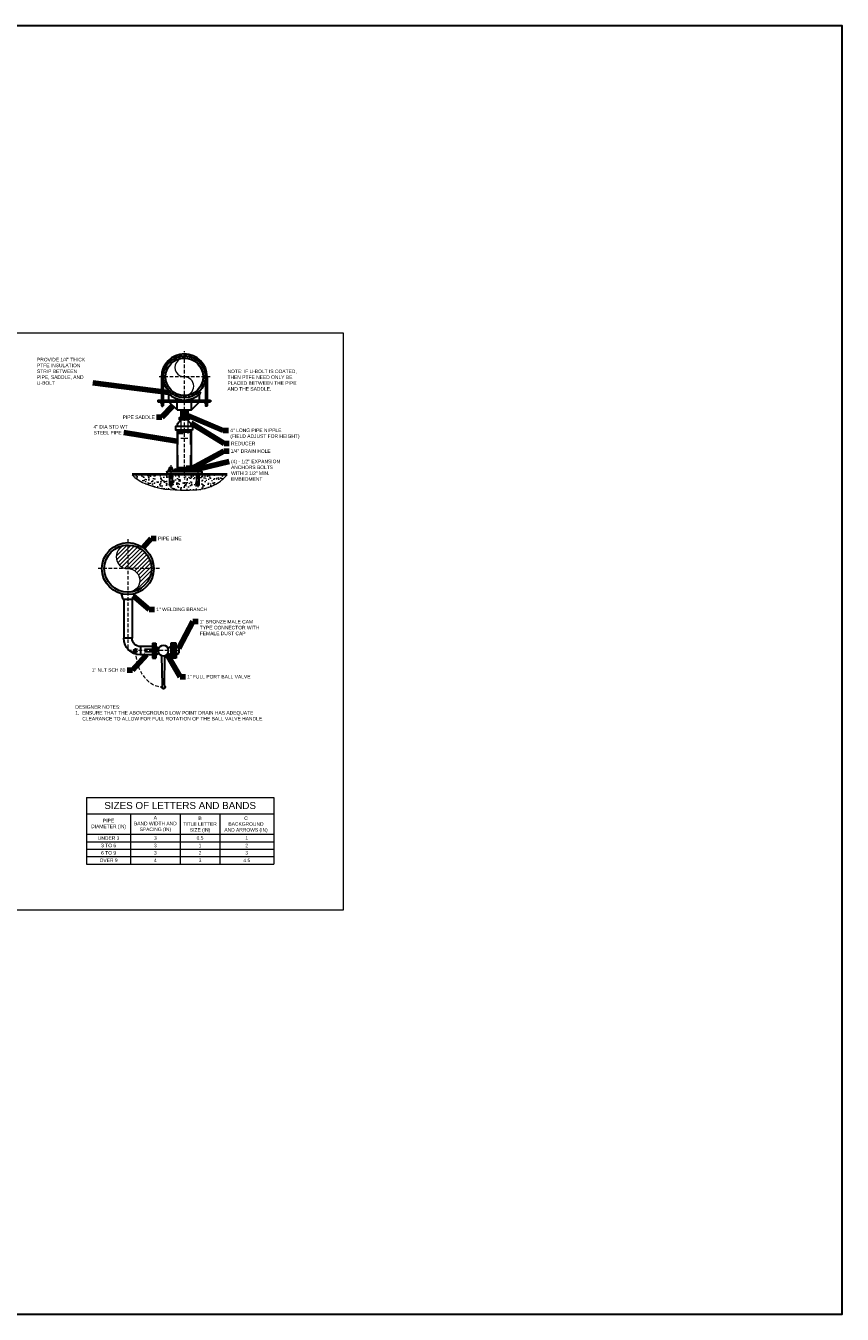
# Model space of a CAD drawing. Extents: x -6238 to -1113, y -1861 to 592.
# Tile 4 of 9: x -5782 to -5434, y -1861 to -1312. Entities that reach past the tile are written whole.
import ezdxf

# ---------------------------------------------------------------- set-up
doc = ezdxf.new("R2010")
doc.units = 0
doc.header["$MEASUREMENT"] = 0
doc.linetypes.add('( Dashed )', pattern=[9, 6, -3])
doc.linetypes.add('DGN Style 2', pattern=[11.367213, 6.820328, -4.546885])
for name, color, linetype, lineweight in [('G-ANNO-NOTE', 4, 'Continuous', 30), ('G-ANNO-PATT', 250, 'Continuous', 0), ('G-ANNO-SCHD', 2, 'Continuous', 0), ('G-ANNO-TEXT', 2, 'Continuous', 30), ('G-GRID-COOR', 2, 'Continuous', 13), ('Level 1', 2, 'Continuous', 13), ('M-Detl-Grph-A', 21, 'Continuous', 30)]:
    doc.layers.add(name, color=color, linetype=linetype, lineweight=lineweight)
doc.layers.add('G-ANNO-NPLT', color=2, linetype='Continuous', lineweight=0, plot=False)
doc.styles.add("AEC_AC_44Text-LeftTop_1_1'", font='arial.ttf', dxfattribs={"height": 18})
doc.styles.add("AEC_AC_44Text-LeftTop_1_1'_0", font='arial.ttf')
doc.styles.add("AEC_AC_46Text-LeftTop_1-2_1'", font='arial.ttf', dxfattribs={"height": 36})
doc.styles.add('Style-Arial', font='arial.ttf')
doc.dimstyles.new("AEC_AC_44_Notes_1_1'", dxfattribs={"dimtxt": 18, "dimasz": 27, "dimexe": 9, "dimexo": 9, "dimgap": 9, "dimtad": 1, "dimjust": 1, "dimdec": 3, "dimzin": 15, "dimdsep": 46, "dimlunit": 5, "dimtxsty": "AEC_AC_44Text-LeftTop_1_1'", "dimblk": 'NONE', "dimcen": 0.09, "dimclrd": 256, "dimclre": 256, "dimazin": 2, "dimtfac": 0.7, "dimtdec": 3, "dimtmove": 1, "dimatfit": 1, "dimfxl": 1, "dimfrac": 1, "dimtolj": 1, "dimtzin": 15, "dimlwd": 30, "dimlwe": 30, "dimarcsym": 0})

# ---------------------------------------------------------------- blocks, each defined once
blk = doc.blocks.new('FHNEC')
at = {"layer": 'Level 1', "color": 152, "linetype": 'Continuous', "lineweight": 30}
for p, q in [((-16, 12), (-16, 0)), ((12, 15), (-12, 15)), ((-8, 12), (-8, 0)), ((8, 12), (8, 0)), ((16, 12), (16, 0))]:
    blk.add_line(p, q, dxfattribs=at)
for centre, radius, start, end in [((-12, 12), 3.92, 8.0476, 171.9524), ((0, 5), 10.6, 43.0514, 136.9486), ((12, 12), 3.92, 8.0476, 171.9524)]:
    blk.add_arc(centre, radius, start, end, dxfattribs=at)
blk = doc.blocks.new('FHNEC_1')
at = {"layer": 'Level 1', "color": 152, "linetype": 'Continuous', "lineweight": 30}
for p, q in [((-16, 12), (-16, 0)), ((12, 15), (-12, 15)), ((-8, 12), (-8, 0)), ((8, 12), (8, 0)), ((16, 12), (16, 0))]:
    blk.add_line(p, q, dxfattribs=at)
for centre, radius, start, end in [((-12, 12), 3.92, 8.0476, 171.9524), ((0, 5), 10.6, 43.0514, 136.9486), ((12, 12), 3.92, 8.0476, 171.9524)]:
    blk.add_arc(centre, radius, start, end, dxfattribs=at)
blk = doc.blocks.new('FHNEC_2')
at = {"layer": 'Level 1', "color": 152, "linetype": 'Continuous', "lineweight": 30}
for p, q in [((-23, 18), (-23, 0)), ((17, 23), (-17, 23)), ((-12, 18), (-12, 0)), ((12, 18), (12, 0)), ((23, 18), (23, 0))]:
    blk.add_line(p, q, dxfattribs=at)
for centre, radius, start, end in [((-17, 17), 5.89, 8.0476, 171.9524), ((0, 7), 16, 43.0514, 136.9486), ((17, 17), 5.89, 8.0476, 171.9524)]:
    blk.add_arc(centre, radius, start, end, dxfattribs=at)
blk = doc.blocks.new('FHNEC_3')
at = {"layer": 'Level 1', "color": 152, "linetype": 'Continuous', "lineweight": 30}
for p, q in [((-23, 18), (-23, 0)), ((17, 23), (-17, 23)), ((-12, 18), (-12, 0)), ((12, 18), (12, 0)), ((23, 18), (23, 0))]:
    blk.add_line(p, q, dxfattribs=at)
for centre, radius, start, end in [((-17, 17), 5.89, 8.0476, 171.9524), ((0, 7), 16, 43.0514, 136.9486), ((17, 17), 5.89, 8.0476, 171.9524)]:
    blk.add_arc(centre, radius, start, end, dxfattribs=at)
blk = doc.blocks.new('_None')

msp = doc.modelspace()

# ---------------------------------------------------------------- hatches: boundary and pattern name
at = {"layer": 'G-ANNO-PATT', "linetype": '( Dashed )'}
h = msp.add_hatch(dxfattribs=at)
h.set_pattern_fill('AR-CONC', color=256, style=0, pattern_type=2)
h.set_pattern_definition([(50, (-5724.617, -1506.1045), (3.5863, -0.31376), [0.375, -4.125]), (355, (-5724.617, -1506.1045), (-0.69376, 3.76096), [0.3, -3.3]), (100.451, (-5724.3183, -1506.1306), (2.89254, 3.4472), [0.3187, -3.5057]), (46.184, (-5724.617, -1505.1045), (5.3362, -0.8276), [0.5625, -6.1875]), (96.636, (-5724.1724, -1505.1734), (4.6733, 4.8706), [0.47805, -5.2586]), (351.184, (-5724.617, -1505.1045), (4.6733, 4.8706), [0.45, -4.95]), (21, (-5724.117, -1505.3545), (2.98453, -2.0131), [0.375, -4.125]), (326, (-5724.117, -1505.3545), (1.2166, 3.62575), [0.3, -3.3]), (71.451, (-5723.8684, -1505.5222), (4.2011, 1.61266), [0.3187, -3.5057]), (37.5, (-5724.6171, -1506.1045), (0.0608, 1.66447), [0, -3.26, 0, -3.35, 0, -3.3125]), (7.5, (-5724.6171, -1506.1045), (1.31535, 1.97206), [0, -1.91, 0, -3.185, 0, -1.2625]), (327.5, (-5725.7321, -1506.1045), (2.66911, -0.112774), [0, -1.25, 0, -3.9, 0, -5.175]), (317.5, (-5726.2321, -1506.1045), (2.91593, 0.50052), [0, -1.625, 0, -2.59, 0, -3.675])])
edge = h.paths.add_edge_path()
edge.add_spline(control_points=[(-5736.82661, -1503.11534), (-5735.31356, -1504.56797), (-5733.67539, -1505.69553), (-5731.6199, -1506.64877), (-5725.78776, -1509.35342), (-5719.86907, -1509.60561), (-5714.01062, -1509.59357), (-5709.71359, -1509.58475), (-5705.38408, -1509.53879), (-5701.15223, -1507.11374), (-5699.11542, -1505.94654), (-5697.75811, -1504.60837), (-5696.27998, -1503.11534)], knot_values=[0, 0, 0, 0, 0.144506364, 0.144506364, 0.144506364, 0.55451988, 0.55451988, 0.55451988, 0.85525474, 0.85525474, 0.85525474, 1, 1, 1, 1], degree=3, periodic=0)
edge.add_line((-5696.27998, -1503.11534), (-5708.27824, -1503.11534))
edge.add_line((-5708.27824, -1503.11534), (-5708.27824, -1507.56153))
edge.add_line((-5708.27824, -1507.56153), (-5708.84074, -1507.56153))
edge.add_line((-5708.84074, -1507.56153), (-5709.40324, -1507.56153))
edge.add_line((-5709.40324, -1507.56153), (-5709.40324, -1503.11534))
edge.add_line((-5709.40324, -1503.11534), (-5719.71236, -1503.11534))
edge.add_line((-5719.71236, -1503.11534), (-5719.71236, -1507.56153))
edge.add_line((-5719.71236, -1507.56153), (-5720.27486, -1507.56153))
edge.add_line((-5720.27486, -1507.56153), (-5720.83736, -1507.56153))
edge.add_line((-5720.83736, -1507.56153), (-5720.83736, -1503.11534))
edge.add_line((-5720.83736, -1503.11534), (-5736.82661, -1503.11534))
at = {"layer": 'G-ANNO-PATT', "ltscale": 20}
h = msp.add_hatch(dxfattribs=at)
h.set_pattern_fill('ANSI31', color=256, scale=10)
h.set_pattern_definition([(45, (105.5969, 31.6933), (-0.88388348, 0.88388348), [])])
h.paths.add_polyline_path([(-5738.62873, -1533.01259, 1), (-5738.62873, -1543.08257, -1), (-5738.62873, -1553.15256, 0.414213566), (-5728.55875, -1543.08257, 0.414213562)])

# ---------------------------------------------------------------- linework, layer by layer
at = {"layer": 'G-ANNO-NOTE'}
msp.add_lwpolyline([(-6238.03486, -1861.14866), (-5433.69251, -1861.14866), (-5433.69251, -1311.51472), (-6238.03486, -1311.51472)], close=True, dxfattribs=at)
at = {"layer": 'G-ANNO-NPLT'}
msp.add_open_spline([(-5736.82661, -1503.11534), (-5735.31356, -1504.56797), (-5733.67539, -1505.69553), (-5731.6199, -1506.64877), (-5725.78776, -1509.35342), (-5719.86907, -1509.60561), (-5714.01062, -1509.59357), (-5709.71359, -1509.58475), (-5705.38408, -1509.53879), (-5701.15223, -1507.11374), (-5699.11542, -1505.94654), (-5697.75811, -1504.60837), (-5696.27998, -1503.11534)], degree=3, knots=[0, 0, 0, 0, 0.144506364, 0.144506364, 0.144506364, 0.55451988, 0.55451988, 0.55451988, 0.85525474, 0.85525474, 0.85525474, 1, 1, 1, 1], dxfattribs=at)
msp.add_3dface([(-5646.55565, -1442.69942, -93333.33071), (-6006.55565, -1442.69942, -93333.33071), (-6006.55565, -1688.69942, -93333.33071), (-5646.55565, -1688.69942, -93333.33071)], dxfattribs=at)
at = {"layer": 'G-ANNO-PATT'}
for p, q in [((-5723.1753, -1458.69866), (-5720.99424, -1456.51753)), ((-5722.40674, -1456.86941), (-5718.97455, -1453.43722)), ((-5719.30092, -1454.82422), (-5717.13236, -1452.65572)), ((-5717.10142, -1453.68547), (-5715.77767, -1452.36172)), ((-5715.70924, -1453.35384), (-5714.63017, -1452.27491)), ((-5714.5578, -1453.26309), (-5713.61724, -1452.32253)), ((-5713.56624, -1453.33222), (-5712.70511, -1452.47109)), ((-5712.6683, -1453.49497), (-5711.8653, -1452.69191)), ((-5711.84842, -1453.73572), (-5711.08805, -1452.97528)), ((-5711.10305, -1454.05097), (-5710.36655, -1453.31447)), ((-5710.41586, -1454.42447), (-5709.69605, -1453.70459)), ((-5709.7823, -1454.85153), (-5709.07317, -1454.14241)), ((-5709.19974, -1455.32953), (-5708.49574, -1454.62566)), ((-5708.66674, -1455.85734), (-5707.96286, -1455.15347)), ((-5708.18349, -1456.43466), (-5707.47436, -1455.72553)), ((-5707.75092, -1457.06278), (-5707.03092, -1456.34278)), ((-5723.55717, -1461.20178), (-5722.4768, -1460.12141)), ((-5723.50299, -1462.20828), (-5722.56661, -1461.27191)), ((-5723.46724, -1460.05116), (-5722.14642, -1458.73041)), ((-5707.37161, -1457.74409), (-5706.63417, -1457.00672)), ((-5707.05105, -1458.48422), (-5706.28861, -1457.72184)), ((-5706.80255, -1459.29641), (-5706.00105, -1458.49503)), ((-5706.63886, -1462.42241), (-5705.55849, -1461.34203)), ((-5706.63049, -1460.18503), (-5705.77642, -1459.33097)), ((-5706.54999, -1461.16522), (-5705.62449, -1460.23972)), ((-5705.59605, -1461.27191), (-5705.5593, -1461.23516)), ((-5723.35767, -1463.12366), (-5722.49861, -1462.26453)), ((-5723.13892, -1463.96559), (-5722.33342, -1463.16003)), ((-5722.85692, -1464.74422), (-5722.09111, -1463.97834)), ((-5722.51861, -1465.46653), (-5721.78142, -1464.72941)), ((-5722.12899, -1466.13759), (-5721.40711, -1465.41566)), ((-5721.69024, -1466.75947), (-5720.9793, -1466.04853)), ((-5721.20599, -1467.33591), (-5720.50074, -1466.63066)), ((-5720.67755, -1467.86816), (-5719.97242, -1467.16303)), ((-5710.14105, -1469.10659), (-5706.70886, -1465.67441)), ((-5708.12142, -1466.02622), (-5705.9403, -1463.84516)), ((-5706.96924, -1463.81334), (-5705.64836, -1462.49259)), ((-5720.10461, -1468.35591), (-5719.39455, -1467.64578)), ((-5719.48692, -1468.79878), (-5718.7658, -1468.07766)), ((-5718.81886, -1469.19141), (-5718.08367, -1468.45622)), ((-5718.10299, -1469.53616), (-5717.34405, -1468.77734)), ((-5717.33205, -1469.82591), (-5716.53555, -1469.02941)), ((-5716.49955, -1470.05409), (-5715.64467, -1469.19922)), ((-5715.59649, -1470.21159), (-5714.66105, -1469.27616)), ((-5714.59542, -1470.27122), (-5714.5578, -1470.23366)), ((-5714.48542, -1470.26891), (-5713.40636, -1469.18991)), ((-5713.33792, -1470.18209), (-5712.01417, -1468.85834)), ((-5711.98324, -1469.88809), (-5709.81474, -1467.71953))]:
    msp.add_line(p, q, dxfattribs=at)
for p in [(-5722.56661, -1461.27191), (-5706.54905, -1461.27191), (-5714.5578, -1469.28066)]:
    msp.add_point(p, dxfattribs=at)
at = {"layer": 'G-ANNO-SCHD'}
for p, q in [((-5756.24142, -1640.674), (-5676.39935, -1640.674)), ((-5756.24142, -1640.674), (-5756.24142, -1669.10597)), ((-5676.39935, -1640.674), (-5676.39935, -1669.10597)), ((-5756.24142, -1647.63563), (-5676.39935, -1647.63563)), ((-5737.4896, -1647.63563), (-5737.4896, -1669.10597)), ((-5716.34298, -1647.63563), (-5716.34298, -1669.10597)), ((-5699.35338, -1647.63563), (-5699.35338, -1669.10597)), ((-5756.24142, -1656.42808), (-5676.39935, -1656.42808)), ((-5756.24142, -1659.59755), (-5676.39935, -1659.59755)), ((-5756.24142, -1662.76703), (-5676.39935, -1662.76703)), ((-5756.24142, -1665.9365), (-5676.39935, -1665.9365)), ((-5756.24142, -1669.10597), (-5676.39935, -1669.10597))]:
    msp.add_line(p, q, dxfattribs=at)
at = {"layer": 'G-GRID-COOR', "linetype": '( Dashed )', "ltscale": 0.25}
for p, q in [((-5714.4268, -1502.55284), (-5714.4268, -1450.38382)), ((-5703.51604, -1461.2719), (-5725.91407, -1461.2719)), ((-5723.9328, -1461.27172), (-5723.9328, -1474.37384)), ((-5705.1828, -1461.27191), (-5705.1828, -1474.37384)), ((-5738.62873, -1530.51493), (-5738.62873, -1578.0824)), ((-5725.13926, -1543.08257), (-5752.11821, -1543.08257)), ((-5716.82118, -1578.0824), (-5738.62873, -1578.0824))]:
    msp.add_line(p, q, dxfattribs=at)
at = {"layer": 'G-GRID-COOR', "linetype": '( Dashed )', "lineweight": 13, "ltscale": 0.25}
for p, q in [((-5720.27486, -1498.94316), (-5720.27486, -1508.26791)), ((-5708.84074, -1498.94316), (-5708.84074, -1508.26791))]:
    msp.add_line(p, q, dxfattribs=at)
at = {"layer": 'G-GRID-COOR', "linetype": '( Dashed )', "ltscale": 0.25}
msp.add_arc((-5714.55787, -1461.2719), 9.375, 0.0000556, 179.9989278, dxfattribs=at)
msp.add_ellipse((-5723.47412, -1578.0824), major_axis=(0, -15.51994), ratio=0.765026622, start_param=4.712389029, end_param=6.283185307, dxfattribs=at)
at = {"layer": 'Level 1', "color": 152, "linetype": 'Continuous', "lineweight": 30}
for p, q in [((-5724.3078, -1461.27191), (-5724.3078, -1471.16666)), ((-5723.5578, -1461.27191), (-5723.5578, -1471.16666)), ((-5705.5578, -1461.27191), (-5705.5578, -1471.16666)), ((-5704.8078, -1461.27191), (-5704.8078, -1471.16666)), ((-5725.78417, -1471.16666), (-5703.33142, -1471.16666)), ((-5725.78417, -1471.16666), (-5725.78417, -1471.91666)), ((-5725.78417, -1471.91666), (-5703.33142, -1471.91666)), ((-5724.3078, -1472.56109), (-5724.3078, -1473.60528)), ((-5723.5578, -1472.56109), (-5723.5578, -1473.60528)), ((-5720.92192, -1467.63603), (-5721.55455, -1468.26866)), ((-5721.10867, -1471.16666), (-5721.10867, -1468.68734)), ((-5717.65305, -1475.37228), (-5721.10867, -1471.91666)), ((-5717.65305, -1475.37228), (-5717.65305, -1471.91666)), ((-5711.46255, -1475.37228), (-5711.46255, -1471.91666)), ((-5711.46255, -1475.37228), (-5708.00692, -1471.91666)), ((-5708.19367, -1467.63603), (-5707.56105, -1468.26866)), ((-5708.00692, -1471.16666), (-5708.00692, -1468.68734)), ((-5705.5578, -1472.56109), (-5705.5578, -1473.60528)), ((-5704.8078, -1472.56109), (-5704.8078, -1473.60528)), ((-5703.33142, -1471.16666), (-5703.33142, -1471.91666)), ((-5724.3078, -1473.60528), (-5723.5578, -1473.60528)), ((-5717.65305, -1475.37228), (-5711.46255, -1475.37228)), ((-5716.0578, -1475.37228), (-5716.0578, -1478.57834)), ((-5713.0578, -1475.37228), (-5713.0578, -1478.57834)), ((-5704.8078, -1473.60528), (-5705.5578, -1473.60528)), ((-5717.5578, -1483.95228), (-5717.5578, -1500.64716)), ((-5711.5578, -1483.95228), (-5711.5578, -1500.64716)), ((-5720.83736, -1500.56722), (-5720.83736, -1499.91103)), ((-5720.83736, -1499.91103), (-5719.71236, -1499.91103)), ((-5719.71236, -1500.56722), (-5719.71236, -1499.91103)), ((-5709.40324, -1500.56722), (-5709.40324, -1499.91103)), ((-5708.27824, -1499.91103), (-5709.40324, -1499.91103)), ((-5708.27824, -1500.56722), (-5708.27824, -1499.91103)), ((-5722.0578, -1501.76822), (-5722.0578, -1502.55284)), ((-5722.0578, -1502.55284), (-5707.0578, -1502.55284)), ((-5721.82342, -1501.53384), (-5707.29217, -1501.53384)), ((-5718.65786, -1501.02216), (-5718.65786, -1501.53384)), ((-5718.28286, -1500.64716), (-5710.83274, -1500.64716)), ((-5710.45774, -1501.02216), (-5710.45774, -1501.53384)), ((-5707.0578, -1501.76822), (-5707.0578, -1502.55284))]:
    msp.add_line(p, q, dxfattribs=at)
at = {"layer": 'Level 1', "color": 152, "linetype": 'Continuous', "lineweight": 13}
for p, q in [((-5724.3078, -1470.04166), (-5723.5578, -1470.04166)), ((-5724.3078, -1470.22916), (-5723.5578, -1470.22916)), ((-5724.3078, -1470.41666), (-5723.5578, -1470.41666)), ((-5724.3078, -1470.60416), (-5723.5578, -1470.60416)), ((-5724.3078, -1470.79166), (-5723.5578, -1470.79166)), ((-5724.3078, -1470.97916), (-5723.5578, -1470.97916)), ((-5724.3078, -1472.66778), (-5723.5578, -1472.66778)), ((-5724.3078, -1472.85528), (-5723.5578, -1472.85528)), ((-5723.9328, -1469.85416), (-5723.5578, -1469.85416)), ((-5705.1828, -1469.85416), (-5705.5578, -1469.85416)), ((-5704.8078, -1470.04166), (-5705.5578, -1470.04166)), ((-5704.8078, -1470.22916), (-5705.5578, -1470.22916)), ((-5704.8078, -1470.41666), (-5705.5578, -1470.41666)), ((-5704.8078, -1470.60416), (-5705.5578, -1470.60416)), ((-5704.8078, -1470.79166), (-5705.5578, -1470.79166)), ((-5704.8078, -1470.97916), (-5705.5578, -1470.97916)), ((-5704.8078, -1472.66778), (-5705.5578, -1472.66778)), ((-5704.8078, -1472.85528), (-5705.5578, -1472.85528)), ((-5724.3078, -1473.04278), (-5723.5578, -1473.04278)), ((-5724.3078, -1473.23028), (-5723.5578, -1473.23028)), ((-5724.3078, -1473.41778), (-5723.5578, -1473.41778)), ((-5716.0578, -1475.93478), (-5713.0578, -1475.93478)), ((-5716.0578, -1476.49728), (-5713.0578, -1476.49728)), ((-5716.0578, -1477.05978), (-5713.0578, -1477.05978)), ((-5716.0578, -1477.62228), (-5713.0578, -1477.62228)), ((-5716.0578, -1478.18478), (-5713.0578, -1478.18478)), ((-5704.8078, -1473.04278), (-5705.5578, -1473.04278)), ((-5704.8078, -1473.23028), (-5705.5578, -1473.23028)), ((-5704.8078, -1473.41778), (-5705.5578, -1473.41778)), ((-5717.5578, -1484.25547), (-5711.5578, -1484.25547)), ((-5717.5578, -1484.81797), (-5711.5578, -1484.81797)), ((-5717.5578, -1485.38047), (-5715.10542, -1485.38047)), ((-5720.83736, -1500.09853), (-5719.71236, -1500.09853)), ((-5720.83736, -1500.28603), (-5719.71236, -1500.28603)), ((-5720.83736, -1500.47353), (-5719.71236, -1500.47353)), ((-5717.5578, -1499.78159), (-5711.5578, -1499.78159)), ((-5717.5578, -1500.34409), (-5711.5578, -1500.34409)), ((-5713.77517, -1499.21909), (-5711.5578, -1499.21909)), ((-5708.27824, -1500.09853), (-5709.40324, -1500.09853)), ((-5708.27824, -1500.28603), (-5709.40324, -1500.28603)), ((-5708.27824, -1500.47353), (-5709.40324, -1500.47353)), ((-5736.82661, -1502.55284), (-5696.27998, -1502.55284)), ((-5736.82661, -1503.11534), (-5696.27998, -1503.11534))]:
    msp.add_line(p, q, dxfattribs=at)
at = {"layer": 'Level 1', "color": 152, "linetype": 'DGN Style 2', "lineweight": 13}
for p, q in [((-5717.17099, -1501.53384), (-5717.17099, -1483.95228)), ((-5716.0578, -1478.57834), (-5716.0578, -1487.44409)), ((-5713.0578, -1478.57834), (-5713.0578, -1487.44409)), ((-5711.94461, -1501.53384), (-5711.94461, -1483.95228)), ((-5716.0578, -1487.44409), (-5713.0578, -1487.44409))]:
    msp.add_line(p, q, dxfattribs=at)
at = {"layer": 'Level 1', "color": 152, "linetype": 'DGN Style 2', "lineweight": 30}
for p, q in [((-5720.83736, -1503.11534), (-5720.83736, -1507.56153)), ((-5719.71236, -1503.11534), (-5719.71236, -1507.56153)), ((-5709.40324, -1503.11534), (-5709.40324, -1507.56153)), ((-5708.27824, -1503.11534), (-5708.27824, -1507.56153)), ((-5720.83736, -1507.56153), (-5719.71236, -1507.56153)), ((-5708.27824, -1507.56153), (-5709.40324, -1507.56153))]:
    msp.add_line(p, q, dxfattribs=at)
at = {"layer": 'Level 1', "color": 152, "linetype": 'Continuous', "lineweight": 30}
for radius in [9, 8.00877]:
    msp.add_circle((-5714.55787, -1461.2719), radius, dxfattribs=at)
for centre, radius, start, end in [((-5714.55787, -1461.2719), 9.75, 0, 180), ((-5714.55787, -1461.2719), 9.89464, 225, 315), ((-5723.93287, -1473.38535), 0.43473, 210.39035, 329.6096528), ((-5708.84081, -1500.93301), 1.16653, 61.1709167, 118.8290778), ((-5718.28294, -1501.02218), 0.375, 90, 180)]:
    msp.add_arc(centre, radius, start, end, dxfattribs=at)
at = {"layer": 'Level 1', "color": 152, "linetype": 'Continuous', "lineweight": 13}
for centre, start, end in [((-5714.55787, -1457.26751), 89.9989278, 270.001075), ((-5714.55787, -1465.27629), 270.0010722, 89.998925)]:
    msp.add_arc(centre, 4.00439, start, end, dxfattribs=at)
at = {"layer": 'Level 1', "color": 152, "linetype": 'Continuous', "lineweight": 30, "extrusion": (0, 0, -1)}
for centre, radius, start, end in [((5705.18287, -1473.38535), 0.43473, 210.39035, 329.6096528), ((5720.27494, -1500.93301), 1.16653, 61.1709167, 118.8290778), ((5721.8235, -1501.76824), 0.23438, 0, 90), ((5710.83281, -1501.02218), 0.375, 90, 180), ((5707.29225, -1501.76824), 0.23438, 90, 180)]:
    msp.add_arc(centre, radius, start, end, dxfattribs=at)
at = {"layer": 'Level 1', "color": 152, "linetype": 'Continuous', "lineweight": 30}
for points in [[(-5717.5323, -1482.26478), (-5717.52217, -1482.06003), (-5717.51205, -1481.85528), (-5717.50192, -1481.65053), (-5717.48484, -1481.30503), (-5717.1813, -1481.03549), (-5716.97842, -1480.75447), (-5716.80859, -1480.51922), (-5716.35686, -1480.43711), (-5716.35686, -1480.14753), (-5716.35686, -1479.95091), (-5716.35686, -1479.75428), (-5716.35686, -1479.55766)], [(-5711.5833, -1482.26478), (-5711.59342, -1482.06003), (-5711.60355, -1481.85528), (-5711.61367, -1481.65053), (-5711.63076, -1481.30503), (-5711.93429, -1481.03549), (-5712.13717, -1480.75447), (-5712.30701, -1480.51922), (-5712.75874, -1480.43711), (-5712.75874, -1480.14753), (-5712.75874, -1479.95091), (-5712.75874, -1479.75428), (-5712.75874, -1479.55766)]]:
    msp.add_open_spline(points, degree=3, knots=[0, 0, 0, 0, 0.197660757, 0.197660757, 0.197660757, 0.531201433, 0.531201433, 0.531201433, 0.810414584, 0.810414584, 0.810414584, 1, 1, 1, 1], dxfattribs=at)
for points in [[(-5710.9953, -1483.95228), (-5718.1203, -1483.95228), (-5718.1203, -1482.26478), (-5710.9953, -1482.26478)], [(-5712.49042, -1479.55766), (-5716.62517, -1479.55766), (-5716.62517, -1478.57834), (-5712.49042, -1478.57834)]]:
    msp.add_3dface(points, dxfattribs=at)
at = {"layer": 'M-Detl-Grph-A'}
for p, q in [((-5741.47638, -1553.77739), (-5740.84971, -1556.15137)), ((-5736.41877, -1556.15137), (-5735.77735, -1553.77739)), ((-5740.84971, -1556.15137), (-5736.41877, -1556.15137)), ((-5740.40081, -1556.15209), (-5740.40081, -1572.76549)), ((-5736.85666, -1556.15209), (-5736.85666, -1572.76549)), ((-5736.8599, -1572.7717), (-5740.40121, -1572.7717)), ((-5733.31736, -1576.31302), (-5733.31736, -1579.85556)), ((-5728.14159, -1576.31033), (-5733.31298, -1576.31033)), ((-5728.14159, -1574.89747), (-5726.65601, -1574.89747)), ((-5728.14159, -1574.89747), (-5728.14159, -1581.2625)), ((-5727.40007, -1574.89694), (-5727.40007, -1581.26755)), ((-5726.65801, -1574.89694), (-5726.65801, -1581.26755)), ((-5726.65801, -1576.31033), (-5725.40904, -1577.00532)), ((-5721.53785, -1577.00532), (-5720.28888, -1576.31033)), ((-5720.28888, -1574.89694), (-5720.28888, -1581.26755)), ((-5718.80663, -1574.89747), (-5720.28361, -1574.89747)), ((-5719.54756, -1574.89694), (-5719.54756, -1581.26755)), ((-5718.06814, -1574.89747), (-5719.54512, -1574.89747)), ((-5718.80663, -1578.08367), (-5718.80663, -1574.89747)), ((-5718.07014, -1576.31033), (-5716.82118, -1577.00532)), ((-5718.06814, -1578.08367), (-5718.06814, -1574.89747)), ((-5716.82118, -1577.00532), (-5716.82118, -1579.15948)), ((-5728.14159, -1579.85447), (-5733.31298, -1579.85447)), ((-5728.14159, -1581.2625), (-5726.65601, -1581.2625)), ((-5726.65801, -1579.85447), (-5725.40904, -1579.15948)), ((-5723.89619, -1592.98742), (-5724.12135, -1580.20062)), ((-5723.04465, -1592.98742), (-5722.81859, -1580.19848)), ((-5721.53785, -1579.15948), (-5720.28888, -1579.85447)), ((-5718.80625, -1581.26755), (-5720.28888, -1581.26755)), ((-5718.06776, -1581.26755), (-5719.55039, -1581.26755)), ((-5718.80663, -1578.08367), (-5718.80663, -1581.2625)), ((-5718.07014, -1579.85447), (-5716.82118, -1579.15948)), ((-5718.06814, -1578.08367), (-5718.06814, -1581.2625))]:
    msp.add_line(p, q, dxfattribs=at)
at = {"layer": 'M-Detl-Grph-A', "linetype": '( Dashed )'}
for p, q in [((-5725.59056, -1577.43089), (-5734.73351, -1577.65694)), ((-5725.59066, -1578.73359), (-5734.73351, -1578.50754))]:
    msp.add_line(p, q, dxfattribs=at)
at = {"layer": 'M-Detl-Grph-A'}
for radius in [11.07546, 10.06999]:
    msp.add_circle((-5738.62873, -1543.08257), radius, dxfattribs=at)
at = {"layer": 'M-Detl-Grph-A', "extrusion": (0, 0, -1)}
msp.add_circle((5723.47345, -1578.0824), 2.21509, dxfattribs=at)
at = {"layer": 'M-Detl-Grph-A', "lineweight": 13}
msp.add_arc((-5738.62873, -1538.04758), 5.03499, 89.9999972, 269.9999944, dxfattribs=at)
at = {"layer": 'M-Detl-Grph-A', "lineweight": 13, "extrusion": (0, 0, -1)}
msp.add_arc((5738.62873, -1548.11757), 5.03499, 90.0000028, 270, dxfattribs=at)
at = {"layer": 'M-Detl-Grph-A', "extrusion": (0, 0, -1)}
for centre, radius, start, end in [((5733.31251, -1572.76618), 7.0883, 270, 0), ((5733.31251, -1572.76618), 3.54415, 270, 0), ((5723.47395, -1593.60234), 0.74718, 124.7076028, 55.2923861)]:
    msp.add_arc(centre, radius, start, end, dxfattribs=at)
at = {"layer": 'M-Detl-Grph-A', "linetype": '( Dashed )', "extrusion": (0, 0, -1)}
msp.add_arc((5735.34712, -1578.0824), 0.74718, 214.7076, 145.2923833, dxfattribs=at)

# ---------------------------------------------------------------- block references
at = {"layer": 'Level 1', "color": 152, "linetype": 'Continuous', "lineweight": 30, "xscale": 0.04166666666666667, "yscale": 0.04166666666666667, "zscale": 0.04166666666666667, "rotation": 180}
msp.add_blockref('FHNEC', (-5723.9328, -1471.91666), dxfattribs=at)
at = {"layer": 'Level 1', "color": 152, "linetype": 'Continuous', "lineweight": 30, "extrusion": (0, 0, -1), "xscale": 0.04166666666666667, "yscale": 0.04166666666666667, "zscale": 0.04166666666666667, "rotation": 180}
msp.add_blockref('FHNEC_1', (5705.1828, -1471.91666), dxfattribs=at)
at = {"layer": 'Level 1', "color": 152, "linetype": 'Continuous', "lineweight": 30, "xscale": 0.04166666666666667, "yscale": 0.04166666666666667, "zscale": 0.04166666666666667}
msp.add_blockref('FHNEC_2', (-5720.27486, -1501.53384), dxfattribs=at)
at = {"layer": 'Level 1', "color": 152, "linetype": 'Continuous', "lineweight": 30, "extrusion": (0, 0, -1), "xscale": 0.04166666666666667, "yscale": 0.04166666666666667, "zscale": 0.04166666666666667}
msp.add_blockref('FHNEC_3', (5708.84074, -1501.53384), dxfattribs=at)

# ---------------------------------------------------------------- texts
at = {"layer": 'G-ANNO-NOTE', "insert": (-5777.44679, -1464.67672), "char_height": 1.5, "width": 22.8833492, "attachment_point": 7, "style": "AEC_AC_44Text-LeftTop_1_1'"}
msp.add_mtext('\\pt31.5;PROVIDE {\\A1;1/4}" THICK PTFE INSULATION STRIP BETWEEN PIPE, SADDLE, AND U-BOLT', dxfattribs=at)
at = {"layer": 'G-ANNO-NOTE', "char_height": 1.5, "style": "AEC_AC_44Text-LeftTop_1_1'"}
for s, insert, attachment_point in [('PIPE SADDLE', (-5727.12541, -1478.50462), 6), ('4" DIA STD WT\\PSTEEL PIPE', (-5753.30335, -1485.85877), 7), ('4" LONG PIPE NIPPLE\\P(FIELD ADJUST FOR HEIGHT)', (-5694.91013, -1483.31927), 1), ('REDUCER', (-5694.60231, -1489.72751), 4), ('\\A1;{\\H1x;1/4\\A0;\\H1x;" DRAIN HOLE}', (-5694.71824, -1492.96327), 4), ('(4) - {\\A1;1/2}" EXPANSION \\PANCHORS BOLTS \\PWITH 3 {\\A1;1/2}" MIN. \\PEMBEDMENT', (-5694.597, -1505.62361), 7)]:
    msp.add_mtext(s, dxfattribs=dict(at, insert=insert, attachment_point=attachment_point))
at = {"layer": 'G-ANNO-NOTE', "lineweight": 13, "char_height": 1.5, "attachment_point": 4, "style": "AEC_AC_44Text-LeftTop_1_1'"}
for s, insert in [('PIPE LINE', (-5725.75045, -1530.20245)), ('1" WELDING BRANCH', (-5726.50513, -1560.45861)), ('1" FULL PORT BALL VALVE', (-5713.34971, -1589.20987))]:
    msp.add_mtext(s, dxfattribs=dict(at, insert=insert))
at = {"layer": 'G-ANNO-NOTE', "lineweight": 13, "char_height": 1.5, "style": "AEC_AC_44Text-LeftTop_1_1'"}
for s, insert, width, attachment_point in [('1" BRONZE MALE CAM TYPE CONNECTOR WITH FEMALE DUST CAP', (-5707.95332, -1571.50929), 25.7844973, 7), ('1" NLT SCH 80', (-5739.70493, -1586.3428), 15.3967845, 6)]:
    msp.add_mtext(s, dxfattribs=dict(at, insert=insert, width=width, attachment_point=attachment_point))
at = {"layer": 'G-ANNO-SCHD', "attachment_point": 5}
for s, insert, char_height, style in [('SIZES OF LETTERS AND BANDS', (-5716.32038, -1644.15367), 3, "AEC_AC_46Text-LeftTop_1-2_1'"), ('A\\PBAND WIDTH AND\\PSPACING (IN)', (-5726.90499, -1652.03186), 1.5, "AEC_AC_44Text-LeftTop_1_1'"), ('B\\PTITLE LETTER\\PSIZE (IN)', (-5707.83688, -1652.26566), 1.5, "AEC_AC_44Text-LeftTop_1_1'"), ('C \\PBACKGROUND \\PAND ARROWS (IN)', (-5688.22335, -1652.23936), 1.5, "AEC_AC_44Text-LeftTop_1_1'"), ('PIPE\\PDIAMETER (IN)', (-5746.86551, -1652.03186), 1.5, "AEC_AC_44Text-LeftTop_1_1'"), ('UNDER 3', (-5746.86551, -1658.01282), 1.5, "AEC_AC_44Text-LeftTop_1_1'"), ('3', (-5726.90499, -1658.01282), 1.5, "AEC_AC_44Text-LeftTop_1_1'"), ('0.5', (-5707.83688, -1658.01282), 1.5, "AEC_AC_44Text-LeftTop_1_1'"), ('1', (-5687.87636, -1658.01282), 1.5, "AEC_AC_44Text-LeftTop_1_1'"), ('3 TO 6', (-5746.86551, -1661.18229), 1.5, "AEC_AC_44Text-LeftTop_1_1'"), ('6 TO 9', (-5746.86551, -1664.35176), 1.5, "AEC_AC_44Text-LeftTop_1_1'"), ('3', (-5726.90499, -1661.18229), 1.5, "AEC_AC_44Text-LeftTop_1_1'"), ('3', (-5726.90499, -1664.35176), 1.5, "AEC_AC_44Text-LeftTop_1_1'"), ('2', (-5707.83688, -1664.35176), 1.5, "AEC_AC_44Text-LeftTop_1_1'"), ('1', (-5707.83688, -1661.18229), 1.5, "AEC_AC_44Text-LeftTop_1_1'"), ('3', (-5687.87636, -1664.35176), 1.5, "AEC_AC_44Text-LeftTop_1_1'"), ('2', (-5687.87636, -1661.18229), 1.5, "AEC_AC_44Text-LeftTop_1_1'"), ('OVER 9', (-5746.86551, -1667.52123), 1.5, "AEC_AC_44Text-LeftTop_1_1'"), ('4', (-5726.90499, -1667.52123), 1.5, "AEC_AC_44Text-LeftTop_1_1'"), ('3', (-5707.83688, -1667.52123), 1.5, "AEC_AC_44Text-LeftTop_1_1'"), ('4.5', (-5687.87636, -1667.52123), 1.5, "AEC_AC_44Text-LeftTop_1_1'")]:
    msp.add_mtext(s, dxfattribs=dict(at, insert=insert, char_height=char_height, style=style))
at = {"layer": 'G-ANNO-TEXT', "insert": (-5696.12242, -1458.17752), "char_height": 1.5, "width": 29.8574742, "attachment_point": 1, "style": "AEC_AC_44Text-LeftTop_1_1'"}
msp.add_mtext('NOTE: IF U-BOLT IS COATED, THEN PTFE NEED ONLY BE PLACED BETWEEN THE PIPE AND THE SADDLE.', dxfattribs=at)
at = {"layer": 'G-ANNO-TEXT', "linetype": 'Continuous', "insert": (-5761.08826, -1601.35974), "char_height": 1.5, "width": 81.2345057, "attachment_point": 1, "style": 'Style-Arial'}
msp.add_mtext('DESIGNER NOTES:\\P\\pi-3,l3;1.  ENSURE THAT THE ABOVEGROUND LOW POINT DRAIN HAS ADEQUATE CLEARANCE TO ALLOW FOR FULL ROTATION OF THE BALL VALVE HANDLE.', dxfattribs=at)

# ---------------------------------------------------------------- leaders
at = {"layer": 'G-ANNO-NOTE', "lineweight": 30, "annotation_type": 0, "has_hookline": 1}
for points, hookline_direction, text_width in [([(-5721.23824, -1467.95234), (-5753.63477, -1463.76494)], 1, 22.77422), ([(-5719.38086, -1473.64447), (-5724.12541, -1478.50462), (-5726.37541, -1478.50462)], 1, 13.46828), ([(-5713.02076, -1477.70958), (-5697.91013, -1484.095), (-5695.66013, -1484.095)], 0, 29.36767), ([(-5711.5833, -1481.05743), (-5697.60231, -1489.72751), (-5695.35231, -1489.72751)], 0, 10.17053), ([(-5717.73976, -1488.77383), (-5740.41433, -1485.08305)], 1, 14.52933), ([(-5711.40412, -1500.44258), (-5697.71824, -1492.96327), (-5695.46824, -1492.96327)], 0, 16.70668), ([(-5708.27824, -1500.47353), (-5695.347, -1497.32159)], 0, 20.59072), ([(-5732.08492, -1534.09934), (-5728.75045, -1530.20245), (-5726.50045, -1530.20245)], 0, 9.74181), ([(-5736.40678, -1554.6836), (-5729.50513, -1560.45861), (-5727.25513, -1560.45861)], 0, 21.30491), ([(-5716.82118, -1577.00532), (-5710.95332, -1565.68098), (-5708.70332, -1565.68098)], 0, 25.27694), ([(-5730.72728, -1579.85447), (-5736.70493, -1586.37247), (-5738.95493, -1586.37247)], 1, 14.04127), ([(-5721.90714, -1579.64871), (-5716.34971, -1589.20987), (-5714.09971, -1589.20987)], 0, 26.72476)]:
    msp.add_leader(points, dimstyle="AEC_AC_44_Notes_1_1'", override={"dimtxt": 1.5, "dimasz": 2.25, "dimgap": 0.75, "dimtad": 0, "dimtxsty": "AEC_AC_44Text-LeftTop_1_1'_0", "dimclrd": 0, "dimlwd": 65534}, dxfattribs=dict(at, hookline_direction=hookline_direction, text_width=text_width))

doc.saveas('drawing.dxf')
